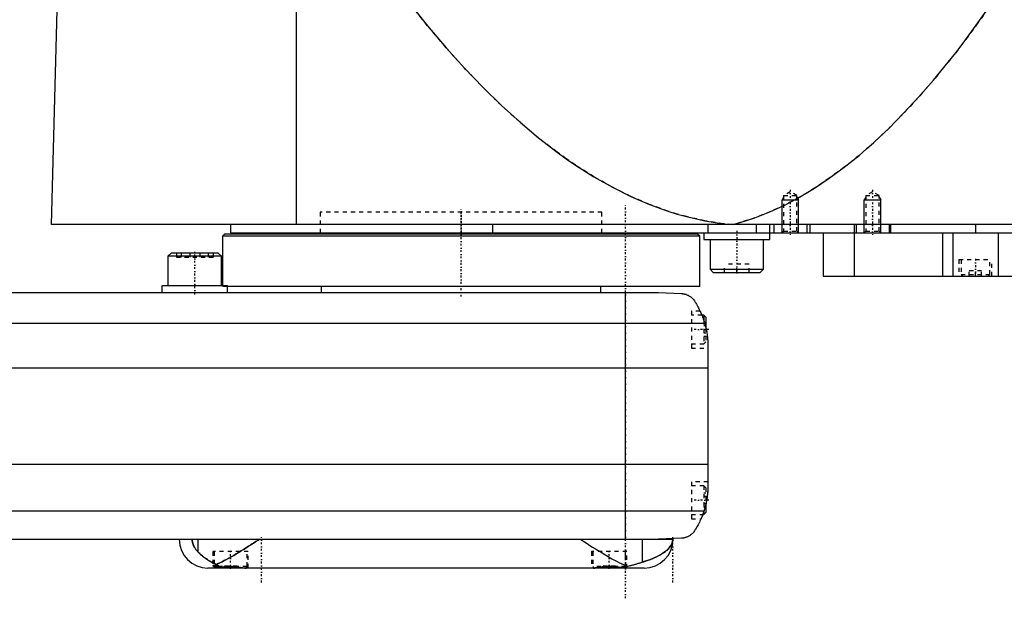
# Model space of a CAD drawing. Extents: x -174 to 602, y -319 to 827.
# Tile 3 of 6: x 193 to 432, y -14 to 126. Entities that reach past the tile are written whole.
import ezdxf

# ---------------------------------------------------------------- set-up
doc = ezdxf.new("R2010")
doc.units = 0
doc.linetypes.add('CENTER', pattern=[1.5, 0.45, -0.5, 0.05, -0.5])
doc.linetypes.add('DASHED', pattern=[2, 1, -1])
for name, color, linetype in [('AM_0', 7, 'CONTINUOUS'), ('AM_10', 7, 'CONTINUOUS'), ('AM_3', 7, 'DASHED'), ('AM_7', 7, 'CENTER')]:
    doc.layers.add(name, color=color, linetype=linetype)

msp = doc.modelspace()

# ---------------------------------------------------------------- linework, layer by layer
at = {"layer": 'AM_0', "color": 7, "linetype": 'CONTINUOUS'}
for p, q in [((260, 76.5), (260, 135.49)), ((200.5, 76.5), (202, 133.35)), ((602, 76.5), (200.5, 76.5)), ((242.5, 74.2), (242, 73.7)), ((357.5, 74.2), (242.5, 74.2)), ((244, 76.5), (244, 74.5)), ((244, 74.5), (598, 74.5)), ((265.75, 74.5), (265.75, 74.2)), ((307.66, 76.5), (307.66, 74.5)), ((334.25, 74.2), (334.25, 74.5)), ((358, 73.7), (357.5, 74.2)), ((359, 74.5), (359, 72.9)), ((360.01, 76.5), (360.01, 74.5)), ((371.73, 76.5), (371.73, 74.5)), ((375, 72.9), (375, 76.5)), ((376, 76.5), (376, 74.5)), ((384, 76.5), (384, 74.5)), ((384.75, 76.5), (384.75, 74.5)), ((388, 74.5), (388, 64)), ((395.5, 76.5), (395.5, 74.5)), ((395.51, 74.5), (395.51, 64)), ((396, 76.5), (396, 74.5)), ((404, 76.5), (404, 74.5)), ((404.35, 76.5), (404.35, 74.5)), ((417, 74.5), (417, 64)), ((419.48, 74.5), (419.48, 64)), ((425, 76.5), (425, 74.5)), ((430.52, 74.5), (430.52, 64)), ((242, 73.7), (242, 61.6)), ((358, 73.7), (242, 73.7)), ((358, 61.5), (358, 73.7)), ((359, 72.9), (375, 72.9)), ((360.5, 72.9), (360.5, 65.7)), ((373.5, 65.7), (373.5, 72.9)), ((229.58, 69.6), (228.78, 68.8)), ((240.98, 69.6), (229.58, 69.6)), ((241.78, 68.8), (240.98, 69.6)), ((228.78, 68.8), (228.78, 61.6)), ((241.78, 68.8), (228.78, 68.8)), ((241.78, 61.6), (241.78, 68.8)), ((360.5, 65.7), (361.3, 64.9)), ((360.5, 65.7), (373.5, 65.7)), ((361.3, 64.9), (372.7, 64.9)), ((372.7, 64.9), (373.5, 65.7)), ((388, 64), (584.3, 64)), ((-58, 60), (348, 60)), ((227.28, 61.6), (227.28, 60)), ((243.28, 61.6), (227.28, 61.6)), ((243.28, 60), (243.28, 61.6)), ((358, 61.5), (243.28, 61.5)), ((266, 61.5), (266, 60)), ((334, 60), (334, 61.5)), ((340, 0), (340, 60)), ((348, 60), (353.58, 59.75)), ((359, 54.5), (358.53, 54.5)), ((359.5, 54), (359, 54.5)), ((359, 54.5), (359, 53.21)), ((359.5, 54), (359.5, 51.41)), ((359.24, 52.43), (-69.24, 52.43)), ((360, 46.97), (360, 13.03)), ((360, 41.62), (-70, 41.62)), ((360, 18.16), (-70, 18.16)), ((359.5, 8.59), (359.5, 6.5)), ((359.01, 6.81), (-69.01, 6.81)), ((358.72, 6), (359, 6)), ((359, 6.79), (359, 6)), ((359, 6), (359.5, 6.5)), ((-58, 0), (351.5, 0)), ((236.02, 0), (236.02, -3.01)), ((343.98, 0), (343.98, -5.57)), ((353.58, 0.25), (348, 0)), ((247.6, -7), (238.5, -7)), ((240, -6.38), (240, -6.6)), ((240, -6.6), (240.4, -7)), ((241.02, -6.6), (240, -6.6)), ((247.6, -7), (247.61, -6.99)), ((344.5, -7), (247.6, -7)), ((332.39, -6.99), (332.4, -7)), ((339.6, -7), (339.66, -6.94))]:
    msp.add_line(p, q, dxfattribs=at)
for points in [[(285.14, 133.35, 0), (287.39, 130.43, 0), (291.88, 124.83, 0), (296.37, 119.53, 0), (298.61, 116.99, 0), (300.86, 114.53, 0), (305.35, 109.84, 0), (309.84, 105.46, 0), (314.33, 101.38, 0), (318.83, 97.61, 0), (323.32, 94.15, 0), (325.56, 92.53, 0), (327.81, 90.99, 0), (332.3, 88.14, 0), (336.8, 85.59, 0), (341.29, 83.35, 0), (345.78, 81.42, 0), (350.27, 79.79, 0), (352.52, 79.09, 0), (354.77, 78.47, 0), (359.26, 77.45, 0), (363.75, 76.74, 0), (366, 76.5, 0)], [(366, 76.5, 0), (367.81, 77, 0), (371.42, 78.17, 0), (375.04, 79.6, 0), (376.84, 80.41, 0), (378.65, 81.27, 0), (382.26, 83.19, 0), (385.88, 85.36, 0), (389.49, 87.78, 0), (393.11, 90.44, 0), (396.72, 93.35, 0), (398.53, 94.9, 0), (400.33, 96.51, 0), (403.95, 99.92, 0), (407.56, 103.57, 0), (411.17, 107.47, 0), (414.79, 111.62, 0), (418.4, 116.02, 0), (420.21, 118.31, 0), (422.01, 120.66, 0), (425.62, 125.55, 0), (429.24, 130.69, 0), (431.04, 133.35, 0)], [(353.58, 59.75, 0), (353.6, 59.75, 0), (353.63, 59.74, 0), (353.67, 59.74, 0), (353.68, 59.74, 0), (353.7, 59.74, 0), (353.73, 59.74, 0), (353.76, 59.73, 0), (353.8, 59.73, 0), (353.83, 59.73, 0), (353.86, 59.72, 0), (353.88, 59.72, 0), (353.9, 59.72, 0), (353.93, 59.71, 0), (353.96, 59.71, 0), (353.99, 59.71, 0), (354.02, 59.7, 0), (354.06, 59.7, 0), (354.07, 59.69, 0), (354.09, 59.69, 0), (354.12, 59.68, 0), (354.15, 59.68, 0), (354.16, 59.68, 0), (354.18, 59.67, 0), (354.21, 59.67, 0), (354.24, 59.66, 0), (354.25, 59.66, 0), (354.27, 59.65, 0), (354.3, 59.65, 0), (354.32, 59.64, 0), (354.35, 59.63, 0), (354.38, 59.63, 0), (354.41, 59.62, 0), (354.42, 59.62, 0), (354.44, 59.61, 0), (354.47, 59.6, 0), (354.49, 59.6, 0), (354.59, 59.57, 0), (354.74, 59.52, 0), (354.9, 59.46, 0), (355.05, 59.39, 0), (355.13, 59.36, 0), (355.21, 59.32, 0), (355.37, 59.23, 0), (355.53, 59.14, 0), (355.69, 59.03, 0), (355.84, 58.92, 0), (356, 58.79, 0), (356.07, 58.73, 0), (356.14, 58.66, 0), (356.28, 58.53, 0), (356.41, 58.38, 0), (356.48, 58.31, 0)], [(356.48, 58.31, 0), (356.55, 58.19, 0), (356.72, 57.95, 0), (356.88, 57.69, 0), (356.97, 57.56, 0), (357.05, 57.42, 0), (357.22, 57.14, 0), (357.39, 56.85, 0), (357.56, 56.55, 0), (357.72, 56.24, 0), (357.89, 55.91, 0), (357.97, 55.75, 0), (358.05, 55.58, 0), (358.21, 55.24, 0), (358.37, 54.88, 0), (358.52, 54.53, 0), (358.66, 54.16, 0), (358.8, 53.78, 0), (358.87, 53.6, 0), (358.94, 53.4, 0), (359.06, 53.02, 0), (359.18, 52.62, 0), (359.24, 52.43, 0)], [(358.09, 55.5, 0), (358.09, 55.5, 0), (358.09, 55.49, 0), (358.1, 55.48, 0), (358.1, 55.47, 0), (358.11, 55.46, 0), (358.12, 55.44, 0), (358.13, 55.4, 0), (358.15, 55.37, 0), (358.17, 55.32, 0), (358.2, 55.27, 0), (358.21, 55.24, 0), (358.22, 55.21, 0), (358.25, 55.15, 0), (358.28, 55.08, 0), (358.31, 55, 0), (358.35, 54.92, 0), (358.39, 54.84, 0), (358.41, 54.79, 0), (358.43, 54.75, 0), (358.47, 54.65, 0), (358.51, 54.55, 0), (358.53, 54.5, 0)], [(359.24, 52.43, 0), (359.28, 52.27, 0), (359.37, 51.97, 0), (359.44, 51.66, 0), (359.48, 51.51, 0), (359.51, 51.35, 0), (359.58, 51.05, 0), (359.64, 50.74, 0), (359.7, 50.44, 0), (359.75, 50.13, 0), (359.79, 49.83, 0), (359.82, 49.68, 0), (359.84, 49.52, 0), (359.87, 49.22, 0), (359.9, 48.92, 0), (359.93, 48.63, 0), (359.95, 48.33, 0), (359.97, 48.03, 0), (359.98, 47.88, 0), (359.99, 47.73, 0), (359.99, 47.42, 0), (360, 47.12, 0), (360, 46.97, 0)], [(359.5, 51.41, 0), (359.53, 51.27, 0), (359.59, 50.98, 0), (359.65, 50.69, 0), (359.68, 50.54, 0), (359.7, 50.4, 0), (359.75, 50.1, 0), (359.8, 49.81, 0), (359.84, 49.51, 0), (359.87, 49.23, 0), (359.9, 48.95, 0), (359.91, 48.81, 0), (359.93, 48.68, 0), (359.95, 48.43, 0), (359.96, 48.18, 0), (359.98, 47.96, 0), (359.98, 47.75, 0), (359.99, 47.55, 0), (359.99, 47.46, 0), (360, 47.37, 0), (360, 47.19, 0), (360, 47.04, 0), (360, 46.97, 0)], [(359.5, 51.41, 0), (359.53, 51.27, 0), (359.59, 50.98, 0), (359.65, 50.69, 0), (359.68, 50.54, 0), (359.7, 50.4, 0), (359.75, 50.1, 0), (359.8, 49.81, 0), (359.84, 49.51, 0), (359.87, 49.23, 0), (359.9, 48.95, 0), (359.91, 48.81, 0), (359.93, 48.68, 0), (359.95, 48.43, 0), (359.96, 48.18, 0), (359.98, 47.96, 0), (359.98, 47.75, 0), (359.99, 47.55, 0), (359.99, 47.46, 0), (360, 47.37, 0), (360, 47.19, 0), (360, 47.04, 0), (360, 46.97, 0)], [(360, 13.03, 0), (360, 12.86, 0), (359.99, 12.52, 0), (359.98, 12.18, 0), (359.97, 12.01, 0), (359.96, 11.84, 0), (359.94, 11.5, 0), (359.91, 11.15, 0), (359.88, 10.81, 0), (359.83, 10.46, 0), (359.79, 10.12, 0), (359.76, 9.94, 0), (359.73, 9.77, 0), (359.67, 9.42, 0), (359.6, 9.07, 0), (359.53, 8.72, 0), (359.45, 8.37, 0), (359.36, 8.03, 0), (359.32, 7.85, 0), (359.27, 7.68, 0), (359.17, 7.33, 0), (359.06, 6.99, 0), (359.01, 6.81, 0)], [(360, 13.03, 0), (360, 12.94, 0), (360, 12.76, 0), (359.99, 12.57, 0), (359.99, 12.47, 0), (359.99, 12.36, 0), (359.98, 12.14, 0), (359.97, 11.91, 0), (359.95, 11.67, 0), (359.93, 11.42, 0), (359.91, 11.15, 0), (359.9, 11.02, 0), (359.88, 10.89, 0), (359.85, 10.62, 0), (359.82, 10.34, 0), (359.78, 10.07, 0), (359.74, 9.8, 0), (359.69, 9.53, 0), (359.67, 9.4, 0), (359.64, 9.26, 0), (359.59, 8.99, 0), (359.53, 8.72, 0), (359.5, 8.59, 0)], [(360, 13.03, 0), (360, 12.94, 0), (360, 12.76, 0), (359.99, 12.57, 0), (359.99, 12.47, 0), (359.99, 12.36, 0), (359.98, 12.14, 0), (359.97, 11.91, 0), (359.95, 11.67, 0), (359.93, 11.42, 0), (359.91, 11.15, 0), (359.9, 11.02, 0), (359.88, 10.89, 0), (359.85, 10.62, 0), (359.82, 10.34, 0), (359.78, 10.07, 0), (359.74, 9.8, 0), (359.69, 9.53, 0), (359.67, 9.4, 0), (359.64, 9.26, 0), (359.59, 8.99, 0), (359.53, 8.72, 0), (359.5, 8.59, 0)], [(359.01, 6.81, 0), (358.95, 6.65, 0), (358.84, 6.32, 0), (358.72, 5.99, 0), (358.66, 5.83, 0), (358.59, 5.66, 0), (358.46, 5.34, 0), (358.33, 5.03, 0), (358.19, 4.72, 0), (358.05, 4.42, 0), (357.91, 4.12, 0), (357.83, 3.97, 0), (357.76, 3.83, 0), (357.61, 3.55, 0), (357.46, 3.27, 0), (357.3, 3, 0), (357.15, 2.74, 0), (357, 2.49, 0), (356.92, 2.37, 0), (356.85, 2.25, 0), (356.7, 2.02, 0), (356.55, 1.8, 0), (356.48, 1.69, 0)], [(358.72, 6, 0), (358.7, 5.95, 0), (358.66, 5.85, 0), (358.63, 5.75, 0), (358.61, 5.71, 0), (358.59, 5.66, 0), (358.56, 5.58, 0), (358.53, 5.49, 0), (358.49, 5.42, 0), (358.47, 5.35, 0), (358.44, 5.29, 0), (358.43, 5.26, 0), (358.42, 5.23, 0), (358.39, 5.18, 0), (358.37, 5.13, 0), (358.36, 5.09, 0), (358.34, 5.06, 0), (358.33, 5.04, 0), (358.33, 5.03, 0), (358.32, 5.02, 0), (358.32, 5.01, 0), (358.32, 5, 0), (358.32, 5, 0)], [(358.72, 6, 0), (358.7, 5.95, 0), (358.66, 5.85, 0), (358.63, 5.75, 0), (358.61, 5.71, 0), (358.59, 5.66, 0), (358.56, 5.58, 0), (358.53, 5.49, 0), (358.49, 5.42, 0), (358.47, 5.35, 0), (358.44, 5.29, 0), (358.43, 5.26, 0), (358.42, 5.23, 0), (358.39, 5.18, 0), (358.37, 5.13, 0), (358.36, 5.09, 0), (358.34, 5.06, 0), (358.33, 5.04, 0), (358.33, 5.03, 0), (358.32, 5.02, 0), (358.32, 5.01, 0), (358.32, 5, 0), (358.32, 5, 0)], [(234.66, 0, 0), (234.66, -0.02, 0), (234.66, -0.06, 0), (234.66, -0.1, 0), (234.66, -0.12, 0), (234.66, -0.14, 0), (234.66, -0.18, 0), (234.67, -0.22, 0), (234.67, -0.26, 0), (234.67, -0.3, 0), (234.68, -0.34, 0), (234.68, -0.36, 0), (234.68, -0.38, 0), (234.68, -0.42, 0), (234.69, -0.46, 0), (234.69, -0.5, 0), (234.7, -0.53, 0), (234.71, -0.57, 0), (234.71, -0.59, 0), (234.71, -0.61, 0), (234.72, -0.65, 0), (234.73, -0.69, 0), (234.73, -0.7, 0), (234.73, -0.72, 0), (234.74, -0.76, 0), (234.75, -0.8, 0), (234.75, -0.81, 0), (234.76, -0.83, 0), (234.77, -0.87, 0), (234.78, -0.9, 0), (234.79, -0.94, 0), (234.79, -0.97, 0), (234.8, -1.01, 0), (234.81, -1.02, 0), (234.81, -1.04, 0), (234.83, -1.07, 0), (234.84, -1.11, 0), (234.85, -1.14, 0), (234.86, -1.17, 0), (234.87, -1.2, 0), (234.87, -1.22, 0), (234.88, -1.24, 0), (234.89, -1.27, 0), (234.9, -1.3, 0), (234.95, -1.4, 0), (235.02, -1.58, 0), (235.11, -1.75, 0), (235.15, -1.83, 0), (235.19, -1.91, 0), (235.28, -2.06, 0), (235.37, -2.2, 0), (235.47, -2.34, 0), (235.56, -2.47, 0), (235.66, -2.6, 0), (235.71, -2.66, 0), (235.77, -2.72, 0), (235.87, -2.84, 0), (235.97, -2.95, 0), (236.02, -3.01, 0)], [(240.59, -6.1, 0), (240.84, -5.98, 0), (241.37, -5.74, 0), (241.91, -5.47, 0), (242.18, -5.33, 0), (242.46, -5.19, 0), (243.02, -4.89, 0), (243.59, -4.57, 0), (244.17, -4.24, 0), (244.76, -3.9, 0), (245.35, -3.55, 0), (245.65, -3.37, 0), (245.95, -3.19, 0), (246.55, -2.82, 0), (247.15, -2.45, 0), (247.75, -2.07, 0), (248.35, -1.69, 0), (248.95, -1.31, 0), (249.25, -1.12, 0), (249.55, -0.93, 0), (250.13, -0.56, 0), (250.71, -0.18, 0), (251, 0, 0)], [(329, 0, 0), (329.32, -0.21, 0), (329.97, -0.62, 0), (330.64, -1.05, 0), (330.97, -1.26, 0), (331.31, -1.47, 0), (331.98, -1.9, 0), (332.66, -2.33, 0), (333.33, -2.75, 0), (334.01, -3.16, 0), (334.68, -3.57, 0), (335.01, -3.77, 0), (335.35, -3.96, 0), (336, -4.34, 0), (336.65, -4.71, 0), (337.29, -5.06, 0), (337.91, -5.38, 0), (338.52, -5.69, 0), (338.82, -5.83, 0), (339.11, -5.96, 0), (339.69, -6.22, 0), (340.25, -6.44, 0), (340.54, -6.54, 0)], [(343.98, -5.57, 0), (344.41, -5.45, 0), (345.25, -5.18, 0), (346.04, -4.89, 0), (346.41, -4.75, 0), (346.78, -4.6, 0), (347.46, -4.29, 0), (348.09, -3.97, 0), (348.67, -3.63, 0), (349.2, -3.29, 0), (349.67, -2.94, 0), (349.89, -2.76, 0), (350.09, -2.58, 0), (350.46, -2.21, 0), (350.77, -1.84, 0), (351.03, -1.45, 0), (351.21, -1.1, 0), (351.32, -0.78, 0), (351.36, -0.64, 0), (351.37, -0.62, 0), (351.38, -0.57, 0), (351.39, -0.53, 0), (351.39, -0.51, 0), (351.39, -0.49, 0), (351.4, -0.45, 0), (351.41, -0.42, 0), (351.41, -0.38, 0), (351.42, -0.34, 0), (351.42, -0.31, 0), (351.42, -0.29, 0), (351.43, -0.28, 0), (351.43, -0.25, 0), (351.43, -0.21, 0), (351.43, -0.2, 0), (351.43, -0.19, 0), (351.43, -0.19, 0), (351.44, -0.18, 0), (351.44, -0.18, 0), (351.44, -0.18, 0), (351.44, -0.17, 0), (351.44, -0.16, 0), (351.44, -0.16, 0), (351.44, -0.15, 0), (351.44, -0.15, 0), (351.44, -0.15, 0), (351.44, -0.14, 0), (351.44, -0.14, 0), (351.44, -0.13, 0), (351.44, -0.13, 0), (351.44, -0.12, 0), (351.44, -0.12, 0), (351.44, -0.12, 0), (351.44, -0.11, 0), (351.44, -0.11, 0), (351.44, -0.11, 0), (351.44, -0.1, 0), (351.44, -0.1, 0), (351.44, -0.09, 0), (351.44, -0.09, 0), (351.44, -0.09, 0), (351.44, -0.08, 0), (351.44, -0.08, 0), (351.44, -0.07, 0), (351.44, -0.06, 0), (351.44, -0.06, 0), (351.44, -0.06, 0), (351.44, -0.05, 0), (351.44, -0.05, 0), (351.44, -0.04, 0), (351.44, -0.03, 0), (351.44, -0.03, 0), (351.44, -0.02, 0), (351.44, -0.02, 0), (351.44, -0.02, 0), (351.44, -0.01, 0), (351.44, 0, 0), (351.44, 0, 0)], [(356.48, 1.69, 0), (356.4, 1.61, 0), (356.26, 1.45, 0), (356.11, 1.31, 0), (356.03, 1.24, 0), (355.95, 1.17, 0), (355.8, 1.05, 0), (355.64, 0.94, 0), (355.49, 0.84, 0), (355.33, 0.75, 0), (355.18, 0.67, 0), (355.1, 0.63, 0), (355.02, 0.59, 0), (354.87, 0.53, 0), (354.72, 0.48, 0), (354.57, 0.42, 0), (354.47, 0.4, 0), (354.44, 0.39, 0), (354.42, 0.38, 0), (354.4, 0.38, 0), (354.39, 0.37, 0), (354.36, 0.37, 0), (354.33, 0.36, 0), (354.3, 0.35, 0), (354.28, 0.35, 0), (354.25, 0.34, 0), (354.23, 0.34, 0), (354.22, 0.33, 0), (354.19, 0.33, 0), (354.16, 0.32, 0), (354.14, 0.32, 0), (354.13, 0.32, 0), (354.1, 0.31, 0), (354.07, 0.31, 0), (354.05, 0.3, 0), (354.04, 0.3, 0), (354.01, 0.3, 0), (353.98, 0.29, 0), (353.95, 0.29, 0), (353.92, 0.28, 0), (353.88, 0.28, 0), (353.87, 0.28, 0), (353.85, 0.28, 0), (353.82, 0.27, 0), (353.79, 0.27, 0), (353.76, 0.27, 0), (353.73, 0.26, 0), (353.69, 0.26, 0), (353.68, 0.26, 0), (353.66, 0.26, 0), (353.63, 0.26, 0), (353.6, 0.25, 0), (353.58, 0.25, 0)], [(236.02, -3.01, 0), (236.12, -3.1, 0), (236.31, -3.3, 0), (236.51, -3.5, 0), (236.62, -3.59, 0), (236.72, -3.69, 0), (236.94, -3.88, 0), (237.17, -4.07, 0), (237.41, -4.26, 0), (237.65, -4.45, 0), (237.91, -4.63, 0), (238.04, -4.72, 0), (238.17, -4.81, 0), (238.43, -4.99, 0), (238.71, -5.16, 0), (238.98, -5.32, 0), (239.26, -5.48, 0), (239.55, -5.63, 0), (239.7, -5.7, 0), (239.84, -5.77, 0), (240.14, -5.91, 0), (240.44, -6.04, 0), (240.59, -6.1, 0)], [(239.7, -6.44, 0), (239.7, -6.42, 0), (239.72, -6.4, 0), (239.75, -6.38, 0), (239.77, -6.38, 0), (239.79, -6.37, 0), (239.85, -6.37, 0), (239.92, -6.37, 0), (240.01, -6.38, 0), (240.11, -6.39, 0), (240.22, -6.41, 0), (240.28, -6.43, 0), (240.34, -6.44, 0), (240.48, -6.47, 0), (240.63, -6.51, 0), (240.79, -6.54, 0), (240.96, -6.59, 0), (241.14, -6.63, 0), (241.24, -6.65, 0), (241.33, -6.67, 0), (241.53, -6.72, 0), (241.74, -6.76, 0), (241.85, -6.78, 0)], [(240.16, -6.76, 0), (240.13, -6.75, 0), (240.08, -6.73, 0), (240.04, -6.71, 0), (240.02, -6.7, 0), (240, -6.69, 0), (239.96, -6.67, 0), (239.92, -6.65, 0), (239.89, -6.63, 0), (239.86, -6.61, 0), (239.83, -6.59, 0), (239.82, -6.58, 0), (239.8, -6.57, 0), (239.78, -6.55, 0), (239.76, -6.53, 0), (239.74, -6.52, 0), (239.73, -6.5, 0), (239.72, -6.48, 0), (239.71, -6.48, 0), (239.71, -6.47, 0), (239.7, -6.45, 0), (239.7, -6.44, 0), (239.7, -6.44, 0)], [(240.59, -6.1, 0), (240.62, -6.12, 0), (240.69, -6.17, 0), (240.75, -6.22, 0), (240.79, -6.25, 0), (240.82, -6.27, 0), (240.89, -6.31, 0), (240.96, -6.36, 0), (241.03, -6.4, 0), (241.1, -6.44, 0), (241.17, -6.48, 0), (241.2, -6.5, 0), (241.24, -6.52, 0), (241.31, -6.56, 0), (241.38, -6.59, 0), (241.45, -6.63, 0), (241.52, -6.66, 0), (241.59, -6.69, 0), (241.63, -6.7, 0), (241.67, -6.72, 0), (241.74, -6.75, 0), (241.81, -6.77, 0), (241.85, -6.78, 0)], [(241.85, -6.78, 0), (241.87, -6.78, 0), (241.93, -6.77, 0), (241.99, -6.76, 0), (242.02, -6.76, 0), (242.05, -6.76, 0), (242.1, -6.75, 0), (242.16, -6.74, 0), (242.22, -6.73, 0), (242.28, -6.73, 0), (242.34, -6.72, 0), (242.37, -6.71, 0), (242.4, -6.71, 0), (242.46, -6.7, 0), (242.52, -6.7, 0), (242.58, -6.69, 0), (242.65, -6.68, 0), (242.71, -6.68, 0), (242.74, -6.67, 0), (242.77, -6.67, 0), (242.83, -6.67, 0), (242.9, -6.66, 0), (242.93, -6.66, 0), (242.96, -6.65, 0), (243.02, -6.65, 0), (243.08, -6.64, 0), (243.12, -6.64, 0), (243.15, -6.64, 0), (243.21, -6.64, 0), (243.27, -6.63, 0), (243.34, -6.63, 0), (243.4, -6.63, 0), (243.47, -6.62, 0), (243.5, -6.62, 0), (243.53, -6.62, 0), (243.59, -6.62, 0), (243.65, -6.62, 0), (243.72, -6.61, 0), (243.78, -6.61, 0), (243.84, -6.61, 0), (243.87, -6.61, 0), (243.91, -6.61, 0), (243.97, -6.61, 0), (244.03, -6.61, 0), (244.09, -6.61, 0), (244.15, -6.61, 0), (244.22, -6.61, 0), (244.25, -6.61, 0), (244.28, -6.61, 0), (244.34, -6.62, 0), (244.41, -6.62, 0), (244.47, -6.62, 0), (244.53, -6.62, 0), (244.6, -6.63, 0), (244.63, -6.63, 0), (244.66, -6.63, 0), (244.72, -6.63, 0), (244.79, -6.64, 0), (244.85, -6.64, 0), (244.91, -6.64, 0), (244.98, -6.65, 0), (245.01, -6.65, 0), (245.04, -6.65, 0), (245.1, -6.66, 0), (245.16, -6.67, 0), (245.2, -6.67, 0), (245.23, -6.67, 0), (245.29, -6.68, 0), (245.35, -6.68, 0), (245.38, -6.69, 0), (245.41, -6.69, 0), (245.47, -6.7, 0), (245.54, -6.7, 0), (245.6, -6.71, 0), (245.66, -6.72, 0), (245.72, -6.73, 0), (245.75, -6.73, 0), (245.78, -6.73, 0), (245.84, -6.74, 0), (245.89, -6.75, 0), (245.95, -6.76, 0), (246.01, -6.76, 0), (246.07, -6.77, 0), (246.1, -6.78, 0), (246.12, -6.78, 0), (246.18, -6.79, 0), (246.24, -6.8, 0), (246.29, -6.81, 0), (246.34, -6.81, 0), (246.4, -6.82, 0), (246.42, -6.83, 0), (246.45, -6.83, 0), (246.5, -6.84, 0), (246.56, -6.85, 0), (246.61, -6.85, 0), (246.66, -6.86, 0), (246.71, -6.87, 0), (246.73, -6.87, 0), (246.76, -6.88, 0), (246.8, -6.89, 0), (246.85, -6.89, 0), (246.9, -6.9, 0), (246.94, -6.91, 0), (246.99, -6.91, 0), (247.01, -6.92, 0), (247.03, -6.92, 0), (247.08, -6.93, 0), (247.12, -6.93, 0), (247.14, -6.94, 0), (247.16, -6.94, 0), (247.2, -6.95, 0), (247.25, -6.95, 0), (247.27, -6.95, 0), (247.29, -6.96, 0), (247.33, -6.96, 0), (247.37, -6.97, 0), (247.41, -6.97, 0), (247.44, -6.98, 0), (247.48, -6.98, 0), (247.5, -6.98, 0), (247.52, -6.98, 0), (247.56, -6.99, 0), (247.59, -6.99, 0), (247.63, -6.99, 0), (247.66, -7, 0), (247.7, -7, 0), (247.71, -7, 0), (247.73, -7, 0), (247.76, -7, 0), (247.79, -7, 0), (247.81, -7, 0)], [(332.19, -7, 0), (332.21, -7, 0), (332.25, -7, 0), (332.29, -7, 0), (332.31, -7, 0), (332.33, -7, 0), (332.37, -6.99, 0), (332.42, -6.99, 0), (332.46, -6.99, 0), (332.51, -6.98, 0), (332.55, -6.98, 0), (332.58, -6.97, 0), (332.6, -6.97, 0), (332.65, -6.97, 0), (332.7, -6.96, 0), (332.75, -6.95, 0), (332.8, -6.95, 0), (332.85, -6.94, 0), (332.88, -6.93, 0), (332.9, -6.93, 0), (332.96, -6.92, 0), (333.01, -6.91, 0), (333.04, -6.91, 0), (333.06, -6.91, 0), (333.12, -6.9, 0), (333.18, -6.89, 0), (333.21, -6.88, 0), (333.24, -6.88, 0), (333.3, -6.87, 0), (333.36, -6.86, 0), (333.42, -6.85, 0), (333.48, -6.84, 0), (333.55, -6.83, 0), (333.58, -6.83, 0), (333.61, -6.82, 0), (333.68, -6.81, 0), (333.75, -6.8, 0), (333.82, -6.79, 0), (333.88, -6.78, 0), (333.95, -6.77, 0), (333.99, -6.76, 0), (334.02, -6.76, 0), (334.1, -6.75, 0), (334.17, -6.74, 0), (334.24, -6.73, 0), (334.31, -6.72, 0), (334.39, -6.71, 0), (334.42, -6.71, 0), (334.46, -6.7, 0), (334.54, -6.7, 0), (334.61, -6.69, 0), (334.69, -6.68, 0), (334.76, -6.67, 0), (334.84, -6.66, 0), (334.88, -6.66, 0), (334.92, -6.66, 0), (334.99, -6.65, 0), (335.07, -6.65, 0), (335.15, -6.64, 0), (335.23, -6.64, 0), (335.3, -6.63, 0), (335.34, -6.63, 0), (335.38, -6.63, 0), (335.46, -6.62, 0), (335.54, -6.62, 0), (335.58, -6.62, 0), (335.62, -6.62, 0), (335.69, -6.62, 0), (335.77, -6.61, 0), (335.81, -6.61, 0), (335.85, -6.61, 0), (335.92, -6.61, 0), (336, -6.61, 0), (336.08, -6.61, 0), (336.15, -6.61, 0), (336.23, -6.61, 0), (336.27, -6.61, 0), (336.31, -6.62, 0), (336.38, -6.62, 0), (336.46, -6.62, 0), (336.54, -6.62, 0), (336.62, -6.63, 0), (336.69, -6.63, 0), (336.73, -6.63, 0), (336.77, -6.64, 0), (336.85, -6.64, 0), (336.93, -6.65, 0), (337, -6.65, 0), (337.08, -6.66, 0), (337.16, -6.66, 0), (337.2, -6.67, 0), (337.24, -6.67, 0), (337.31, -6.68, 0), (337.39, -6.69, 0), (337.46, -6.7, 0), (337.54, -6.7, 0), (337.61, -6.71, 0), (337.65, -6.72, 0), (337.69, -6.72, 0), (337.76, -6.73, 0), (337.83, -6.74, 0), (337.9, -6.75, 0), (337.97, -6.76, 0), (338.05, -6.77, 0), (338.08, -6.77, 0), (338.12, -6.78, 0), (338.18, -6.79, 0), (338.25, -6.8, 0), (338.29, -6.8, 0), (338.32, -6.81, 0), (338.39, -6.82, 0), (338.45, -6.83, 0), (338.48, -6.84, 0), (338.51, -6.84, 0), (338.58, -6.85, 0), (338.64, -6.86, 0), (338.7, -6.87, 0), (338.76, -6.88, 0), (338.82, -6.89, 0), (338.85, -6.89, 0), (338.88, -6.9, 0), (338.93, -6.91, 0), (338.99, -6.91, 0), (339.04, -6.92, 0), (339.1, -6.93, 0), (339.15, -6.94, 0), (339.17, -6.94, 0), (339.2, -6.95, 0), (339.25, -6.95, 0), (339.3, -6.96, 0), (339.33, -6.96, 0)], [(339.33, -6.96, 0), (339.36, -6.96, 0), (339.43, -6.95, 0), (339.5, -6.93, 0), (339.53, -6.92, 0), (339.57, -6.92, 0), (339.64, -6.9, 0), (339.7, -6.88, 0), (339.77, -6.87, 0), (339.84, -6.84, 0), (339.91, -6.82, 0), (339.94, -6.81, 0), (339.97, -6.8, 0), (340.04, -6.78, 0), (340.11, -6.75, 0), (340.18, -6.72, 0), (340.24, -6.69, 0), (340.31, -6.66, 0), (340.34, -6.65, 0), (340.38, -6.63, 0), (340.44, -6.6, 0), (340.51, -6.56, 0), (340.54, -6.54, 0)], [(339.33, -6.96, 0), (339.38, -6.96, 0), (339.48, -6.95, 0), (339.57, -6.95, 0), (339.62, -6.95, 0), (339.66, -6.94, 0), (339.74, -6.94, 0), (339.82, -6.94, 0), (339.89, -6.94, 0), (339.96, -6.93, 0), (340.02, -6.93, 0), (340.05, -6.93, 0), (340.08, -6.93, 0), (340.13, -6.93, 0), (340.17, -6.94, 0), (340.21, -6.94, 0), (340.24, -6.94, 0), (340.26, -6.94, 0), (340.27, -6.95, 0), (340.28, -6.95, 0), (340.29, -6.95, 0), (340.3, -6.96, 0), (340.3, -6.96, 0)], [(340.3, -6.96, 0), (340.3, -6.96, 0), (340.3, -6.97, 0), (340.29, -6.97, 0), (340.29, -6.97, 0), (340.29, -6.97, 0), (340.28, -6.97, 0), (340.27, -6.98, 0), (340.26, -6.98, 0), (340.25, -6.98, 0), (340.24, -6.99, 0), (340.23, -6.99, 0), (340.22, -6.99, 0), (340.21, -6.99, 0), (340.19, -6.99, 0), (340.17, -6.99, 0), (340.15, -7, 0), (340.12, -7, 0), (340.11, -7, 0), (340.1, -7, 0), (340.07, -7, 0), (340.04, -7, 0), (340.03, -7, 0)], [(340.54, -6.54, 0), (340.65, -6.52, 0), (340.88, -6.46, 0), (341.1, -6.41, 0), (341.21, -6.38, 0), (341.32, -6.35, 0), (341.53, -6.3, 0), (341.74, -6.24, 0), (341.95, -6.18, 0), (342.15, -6.12, 0), (342.34, -6.07, 0), (342.44, -6.04, 0), (342.53, -6.01, 0), (342.72, -5.95, 0), (342.9, -5.9, 0), (343.08, -5.84, 0), (343.26, -5.79, 0), (343.42, -5.74, 0), (343.51, -5.71, 0), (343.59, -5.69, 0), (343.75, -5.64, 0), (343.9, -5.6, 0), (343.98, -5.57, 0)]]:
    msp.add_polyline3d(points, dxfattribs=at)
for centre, start, end in [((238.5, 0), 180, 270), ((344.5, 0), 270, 0)]:
    msp.add_arc(centre, 7, start, end, dxfattribs=at)
at = {"layer": 'AM_10', "color": 7, "linetype": 'CONTINUOUS'}
for p, q in [((378.38, 83.16), (378, 82.5)), ((378, 74.5), (378, 82.5)), ((378, 82.5), (382, 82.5)), ((381.62, 83.16), (382, 82.5)), ((382, 74.5), (382, 82.5)), ((398.38, 83.16), (398, 82.5)), ((398, 74.5), (398, 82.5)), ((398, 82.5), (402, 82.5)), ((401.62, 83.16), (402, 82.5)), ((402, 74.5), (402, 82.5))]:
    msp.add_line(p, q, dxfattribs=at)
at = {"layer": 'AM_3', "color": 6, "linetype": 'DASHED'}
for p, q in [((380, 84.5), (378.38, 83.56)), ((381.62, 83.56), (380, 84.5)), ((400, 84.5), (398.38, 83.56)), ((401.62, 83.56), (400, 84.5)), ((378.38, 83.56), (378.38, 74.88)), ((378.38, 83.56), (381.62, 83.56)), ((381.62, 74.88), (381.62, 83.56)), ((398.38, 83.56), (398.38, 74.88)), ((398.38, 83.56), (401.62, 83.56)), ((401.62, 74.88), (401.62, 83.56)), ((265.75, 79.5), (265.75, 74.5)), ((334.25, 79.5), (265.75, 79.5)), ((334.25, 74.5), (334.25, 79.5)), ((378.38, 74.88), (378, 74.5)), ((378.38, 74.88), (381.62, 74.88)), ((382, 74.5), (381.62, 74.88)), ((398.38, 74.88), (398, 74.5)), ((398.38, 74.88), (401.62, 74.88)), ((402, 74.5), (401.62, 74.88)), ((229.78, 69.6), (229.58, 69.6)), ((230.82, 69.6), (230.82, 68.6)), ((232.02, 69.6), (232.02, 68.6)), ((234.09, 69.6), (234.09, 68.6)), ((236.48, 69.6), (236.48, 68.6)), ((238.55, 69.6), (238.55, 68.6)), ((239.74, 69.6), (239.74, 68.6)), ((240.98, 69.6), (240.79, 69.6)), ((230.82, 68.6), (239.74, 68.6)), ((241.78, 68.8), (241.56, 68.8)), ((421, 68), (421, 64)), ((421, 68), (429, 68)), ((421.5, 68), (421.5, 64.4)), ((428.5, 64.4), (428.5, 68)), ((429, 64), (429, 68)), ((364, 64.9), (364, 66.9)), ((370, 66.9), (364, 66.9)), ((367, 64.9), (367, 66.9)), ((370, 64.9), (370, 66.9)), ((423.5, 64), (423.5, 65.25)), ((426.5, 65.25), (423.5, 65.25)), ((425, 64), (425, 65.25)), ((426.5, 64), (426.5, 65.25)), ((421.5, 64.4), (421.9, 64)), ((421.5, 64.4), (428.5, 64.4)), ((428.1, 64), (428.5, 64.4)), ((242, 61.6), (242, 61.5)), ((243.28, 61.5), (242, 61.5)), ((358.09, 55.5), (356, 55.5)), ((356, 55.5), (356, 46.5)), ((358.53, 54.5), (356, 54.5)), ((359, 53.21), (359, 47.5)), ((359.5, 52.73), (359, 52.73)), ((359.5, 51.87), (359, 51.87)), ((359.5, 51.41), (359.5, 48)), ((359.5, 50.13), (359, 50.13)), ((359.5, 49.27), (359, 49.27)), ((359, 47.5), (359.5, 48)), ((356, 47.5), (359, 47.5)), ((356, 46.5), (360, 46.5)), ((360, 14), (356, 14)), ((356, 14), (356, 5)), ((359, 13), (356, 13)), ((359.5, 12.5), (359, 13)), ((359, 13), (359, 6.79)), ((359.5, 12.5), (359.5, 8.59)), ((359.5, 11.23), (359, 11.23)), ((359.5, 10.37), (359, 10.37)), ((359.5, 8.63), (359, 8.63)), ((359.5, 7.77), (359, 7.77)), ((356, 6), (358.72, 6)), ((356, 5), (358.32, 5)), ((239.7, -3), (239.7, -6.44)), ((248.3, -3), (239.7, -3)), ((240, -3), (240, -6.38)), ((248, -6.6), (248, -3)), ((248.3, -7), (248.3, -3)), ((331.7, -3), (331.7, -7)), ((340.3, -3), (331.7, -3)), ((332, -3), (332, -6.6)), ((340, -6.6), (340, -3)), ((340.3, -6.96), (340.3, -3)), ((248, -6.6), (241.02, -6.6)), ((242.5, -7), (242.5, -6.5)), ((245.5, -6.5), (242.5, -6.5)), ((244, -7), (244, -6.5)), ((245.5, -7), (245.5, -6.5)), ((247.61, -6.99), (248, -6.6)), ((332, -6.6), (332.39, -6.99)), ((340, -6.6), (332, -6.6)), ((334.5, -7), (334.5, -6.5)), ((337.5, -6.5), (334.5, -6.5)), ((336, -7), (336, -6.5)), ((337.5, -6.7), (337.4, -6.69)), ((337.5, -7), (337.5, -6.5)), ((339.33, -6.96), (339.16, -6.94)), ((339.66, -6.94), (340, -6.6))]:
    msp.add_line(p, q, dxfattribs=at)
for points in [[(366, 76.5, 0), (363.75, 76.74, 0), (359.26, 77.45, 0), (354.77, 78.47, 0), (352.52, 79.09, 0), (350.27, 79.79, 0), (345.78, 81.42, 0), (341.29, 83.35, 0), (336.8, 85.59, 0), (332.3, 88.14, 0), (327.81, 90.99, 0), (325.56, 92.53, 0), (323.32, 94.15, 0), (318.83, 97.61, 0), (314.33, 101.38, 0), (309.84, 105.46, 0), (305.35, 109.84, 0), (300.86, 114.53, 0), (298.61, 116.99, 0), (296.37, 119.53, 0), (291.88, 124.83, 0), (287.39, 130.43, 0), (285.14, 133.35, 0)], [(431.04, 133.35, 0), (429.24, 130.69, 0), (425.62, 125.55, 0), (422.01, 120.66, 0), (420.21, 118.31, 0), (418.4, 116.02, 0), (414.79, 111.62, 0), (411.17, 107.47, 0), (407.56, 103.57, 0), (403.95, 99.92, 0), (400.33, 96.51, 0), (398.53, 94.9, 0), (396.72, 93.35, 0), (393.11, 90.44, 0), (389.49, 87.78, 0), (385.88, 85.36, 0), (382.26, 83.19, 0), (378.65, 81.27, 0), (376.84, 80.41, 0), (375.04, 79.6, 0), (371.42, 78.17, 0), (367.81, 77, 0), (366, 76.5, 0)], [(358.53, 54.5, 0), (358.55, 54.44, 0), (358.6, 54.31, 0), (358.66, 54.17, 0), (358.68, 54.11, 0), (358.71, 54.03, 0), (358.77, 53.89, 0), (358.82, 53.73, 0), (358.88, 53.57, 0), (358.94, 53.4, 0), (358.99, 53.23, 0), (359.02, 53.14, 0), (359.05, 53.05, 0), (359.11, 52.87, 0), (359.17, 52.68, 0), (359.22, 52.49, 0), (359.28, 52.3, 0), (359.33, 52.1, 0), (359.35, 52.01, 0), (359.38, 51.91, 0), (359.43, 51.71, 0), (359.48, 51.51, 0), (359.5, 51.41, 0)], [(358.53, 54.5, 0), (358.55, 54.44, 0), (358.6, 54.31, 0), (358.66, 54.17, 0), (358.68, 54.11, 0), (358.71, 54.03, 0), (358.77, 53.89, 0), (358.82, 53.73, 0), (358.88, 53.57, 0), (358.94, 53.4, 0), (358.99, 53.23, 0), (359.02, 53.14, 0), (359.05, 53.05, 0), (359.11, 52.87, 0), (359.17, 52.68, 0), (359.22, 52.49, 0), (359.28, 52.3, 0), (359.33, 52.1, 0), (359.35, 52.01, 0), (359.38, 51.91, 0), (359.43, 51.71, 0), (359.48, 51.51, 0), (359.5, 51.41, 0)], [(359.5, 8.59, 0), (359.48, 8.5, 0), (359.44, 8.33, 0), (359.4, 8.17, 0), (359.38, 8.08, 0), (359.36, 8, 0), (359.31, 7.84, 0), (359.27, 7.67, 0), (359.22, 7.52, 0), (359.18, 7.36, 0), (359.13, 7.21, 0), (359.11, 7.13, 0), (359.09, 7.06, 0), (359.04, 6.92, 0), (359, 6.78, 0), (358.95, 6.65, 0), (358.91, 6.52, 0), (358.87, 6.39, 0), (358.85, 6.34, 0), (358.82, 6.28, 0), (358.78, 6.16, 0), (358.74, 6.05, 0), (358.72, 6, 0)], [(359.29, 7.77, 0), (359.28, 7.71, 0), (359.25, 7.59, 0), (359.21, 7.48, 0), (359.2, 7.42, 0), (359.18, 7.37, 0), (359.15, 7.26, 0), (359.11, 7.15, 0), (359.08, 7.04, 0), (359.05, 6.94, 0), (359.02, 6.84, 0), (359, 6.79, 0), (358.98, 6.74, 0), (358.95, 6.64, 0), (358.92, 6.55, 0), (358.89, 6.46, 0), (358.86, 6.37, 0), (358.83, 6.28, 0), (358.81, 6.24, 0), (358.8, 6.2, 0), (358.77, 6.12, 0), (358.74, 6.04, 0), (358.72, 6, 0)], [(359.5, 8.59, 0), (359.47, 8.45, 0), (359.4, 8.17, 0), (359.33, 7.9, 0), (359.29, 7.77, 0)], [(236.02, -3.01, 0), (235.97, -2.95, 0), (235.87, -2.84, 0), (235.77, -2.72, 0), (235.71, -2.66, 0), (235.66, -2.6, 0), (235.56, -2.46, 0), (235.46, -2.33, 0), (235.36, -2.18, 0), (235.27, -2.04, 0), (235.18, -1.88, 0), (235.13, -1.8, 0), (235.09, -1.72, 0), (235.01, -1.56, 0), (234.94, -1.39, 0), (234.9, -1.28, 0), (234.89, -1.25, 0), (234.87, -1.22, 0), (234.87, -1.2, 0), (234.86, -1.19, 0), (234.85, -1.16, 0), (234.84, -1.12, 0), (234.83, -1.09, 0), (234.82, -1.06, 0), (234.81, -1.02, 0), (234.81, -1.01, 0), (234.8, -0.99, 0), (234.79, -0.96, 0), (234.78, -0.92, 0), (234.77, -0.89, 0), (234.76, -0.85, 0), (234.76, -0.82, 0), (234.75, -0.8, 0), (234.75, -0.78, 0), (234.74, -0.75, 0), (234.73, -0.71, 0), (234.73, -0.69, 0), (234.72, -0.68, 0), (234.72, -0.64, 0), (234.71, -0.6, 0), (234.71, -0.58, 0), (234.7, -0.56, 0), (234.7, -0.53, 0), (234.69, -0.49, 0), (234.69, -0.45, 0), (234.68, -0.41, 0), (234.68, -0.37, 0), (234.68, -0.35, 0), (234.67, -0.34, 0), (234.67, -0.3, 0), (234.67, -0.26, 0), (234.67, -0.22, 0), (234.66, -0.18, 0), (234.66, -0.14, 0), (234.66, -0.12, 0), (234.66, -0.1, 0), (234.66, -0.06, 0), (234.66, -0.02, 0), (234.66, 0, 0)], [(251, 0, 0), (250.71, -0.18, 0), (250.13, -0.56, 0), (249.55, -0.93, 0), (249.25, -1.12, 0), (248.95, -1.31, 0), (248.35, -1.69, 0), (247.75, -2.07, 0), (247.15, -2.45, 0), (246.55, -2.82, 0), (245.95, -3.19, 0), (245.65, -3.37, 0), (245.35, -3.55, 0), (244.76, -3.9, 0), (244.17, -4.24, 0), (243.59, -4.57, 0), (243.02, -4.89, 0), (242.46, -5.19, 0), (242.18, -5.33, 0), (241.91, -5.47, 0), (241.37, -5.74, 0), (240.84, -5.98, 0), (240.59, -6.1, 0)], [(351.44, 0, 0), (351.44, 0, 0), (351.44, 0, 0), (351.44, -0.01, 0), (351.44, -0.01, 0), (351.44, -0.01, 0), (351.44, -0.01, 0), (351.44, -0.01, 0), (351.44, -0.01, 0), (351.44, -0.02, 0), (351.44, -0.02, 0), (351.44, -0.02, 0), (351.44, -0.02, 0), (351.44, -0.02, 0), (351.44, -0.02, 0), (351.44, -0.03, 0), (351.44, -0.03, 0), (351.44, -0.03, 0), (351.44, -0.03, 0), (351.44, -0.03, 0), (351.44, -0.03, 0), (351.44, -0.04, 0), (351.44, -0.04, 0), (351.44, -0.04, 0), (351.44, -0.04, 0), (351.44, -0.04, 0), (351.44, -0.04, 0), (351.44, -0.04, 0), (351.44, -0.04, 0), (351.44, -0.05, 0), (351.44, -0.05, 0), (351.44, -0.05, 0), (351.44, -0.05, 0), (351.44, -0.05, 0), (351.44, -0.05, 0), (351.44, -0.06, 0), (351.44, -0.06, 0), (351.44, -0.06, 0), (351.44, -0.08, 0), (351.44, -0.09, 0), (351.44, -0.1, 0), (351.44, -0.1, 0), (351.44, -0.11, 0), (351.44, -0.12, 0), (351.44, -0.13, 0), (351.44, -0.13, 0), (351.44, -0.14, 0), (351.44, -0.15, 0), (351.44, -0.16, 0), (351.44, -0.16, 0), (351.44, -0.17, 0), (351.44, -0.18, 0), (351.44, -0.18, 0), (351.43, -0.19, 0), (351.43, -0.19, 0), (351.43, -0.2, 0), (351.43, -0.2, 0), (351.43, -0.21, 0), (351.43, -0.21, 0), (351.43, -0.22, 0), (351.43, -0.24, 0), (351.43, -0.28, 0), (351.42, -0.32, 0), (351.42, -0.36, 0), (351.41, -0.39, 0), (351.41, -0.41, 0), (351.41, -0.43, 0), (351.4, -0.46, 0), (351.39, -0.5, 0), (351.36, -0.63, 0), (351.33, -0.74, 0), (351.3, -0.86, 0), (351.21, -1.09, 0), (351.08, -1.35, 0), (350.9, -1.65, 0), (350.67, -1.97, 0), (350.36, -2.32, 0), (350.17, -2.51, 0), (349.97, -2.7, 0), (349.49, -3.08, 0), (348.95, -3.46, 0), (348.35, -3.82, 0), (347.69, -4.17, 0), (346.97, -4.51, 0), (346.59, -4.67, 0), (346.19, -4.83, 0), (345.35, -5.14, 0), (344.45, -5.43, 0), (343.98, -5.57, 0)], [(240.59, -6.1, 0), (240.43, -6.03, 0), (240.11, -5.89, 0), (239.8, -5.75, 0), (239.65, -5.68, 0), (239.5, -5.6, 0), (239.21, -5.44, 0), (238.92, -5.28, 0), (238.64, -5.12, 0), (238.37, -4.95, 0), (238.11, -4.78, 0), (237.98, -4.69, 0), (237.86, -4.6, 0), (237.61, -4.42, 0), (237.37, -4.24, 0), (237.14, -4.05, 0), (236.92, -3.86, 0), (236.71, -3.68, 0), (236.6, -3.58, 0), (236.5, -3.49, 0), (236.3, -3.29, 0), (236.11, -3.1, 0), (236.02, -3.01, 0)], [(241.85, -6.78, 0), (241.74, -6.76, 0), (241.53, -6.72, 0), (241.33, -6.67, 0), (241.24, -6.65, 0), (241.14, -6.63, 0), (240.96, -6.59, 0), (240.79, -6.54, 0), (240.63, -6.51, 0), (240.48, -6.47, 0), (240.34, -6.44, 0), (240.28, -6.43, 0), (240.22, -6.41, 0), (240.11, -6.39, 0), (240.01, -6.38, 0), (239.92, -6.37, 0), (239.85, -6.37, 0), (239.79, -6.37, 0), (239.77, -6.38, 0), (239.75, -6.38, 0), (239.72, -6.4, 0), (239.7, -6.42, 0), (239.7, -6.44, 0)], [(241.63, -7, 0), (241.58, -7, 0), (241.48, -7, 0), (241.37, -6.99, 0), (241.33, -6.99, 0), (241.28, -6.99, 0), (241.18, -6.98, 0), (241.09, -6.97, 0), (241, -6.96, 0), (240.91, -6.95, 0), (240.82, -6.94, 0), (240.78, -6.93, 0), (240.74, -6.92, 0), (240.66, -6.9, 0), (240.58, -6.89, 0), (240.51, -6.87, 0), (240.44, -6.85, 0), (240.37, -6.83, 0), (240.34, -6.82, 0), (240.31, -6.81, 0), (240.24, -6.79, 0), (240.18, -6.77, 0), (240.16, -6.76, 0)], [(332.39, -6.99, 0), (332.36, -6.99, 0), (332.29, -7, 0), (332.22, -7, 0), (332.19, -7, 0)], [(334.5, -6.7, 0), (334.43, -6.71, 0), (334.28, -6.73, 0), (334.14, -6.74, 0), (334.07, -6.75, 0), (334, -6.76, 0), (333.87, -6.78, 0), (333.73, -6.8, 0), (333.6, -6.82, 0), (333.48, -6.84, 0), (333.35, -6.86, 0), (333.3, -6.87, 0), (333.24, -6.88, 0), (333.12, -6.9, 0), (333.01, -6.91, 0), (332.91, -6.93, 0), (332.81, -6.94, 0), (332.71, -6.96, 0), (332.66, -6.96, 0), (332.61, -6.97, 0), (332.52, -6.98, 0), (332.43, -6.99, 0), (332.39, -6.99, 0)], [(336.35, -6.62, 0), (336.3, -6.62, 0), (336.2, -6.61, 0), (336.1, -6.61, 0), (336.05, -6.61, 0), (335.99, -6.61, 0), (335.89, -6.61, 0), (335.79, -6.61, 0), (335.69, -6.62, 0), (335.58, -6.62, 0), (335.48, -6.62, 0), (335.43, -6.62, 0), (335.37, -6.63, 0), (335.27, -6.63, 0), (335.17, -6.64, 0), (335.06, -6.65, 0), (334.96, -6.65, 0), (334.86, -6.66, 0), (334.8, -6.67, 0), (334.75, -6.67, 0), (334.65, -6.68, 0), (334.55, -6.69, 0), (334.5, -6.7, 0)], [(337.4, -6.69, 0), (337.37, -6.68, 0), (337.31, -6.68, 0), (337.25, -6.67, 0), (337.23, -6.67, 0), (337.2, -6.67, 0), (337.14, -6.66, 0), (337.08, -6.66, 0), (337.02, -6.65, 0), (336.97, -6.65, 0), (336.91, -6.64, 0), (336.88, -6.64, 0), (336.85, -6.64, 0), (336.79, -6.64, 0), (336.73, -6.63, 0), (336.67, -6.63, 0), (336.62, -6.63, 0), (336.56, -6.62, 0), (336.53, -6.62, 0), (336.5, -6.62, 0), (336.44, -6.62, 0), (336.38, -6.62, 0), (336.35, -6.62, 0)], [(339.16, -6.94, 0), (339.12, -6.93, 0), (339.04, -6.92, 0), (338.97, -6.91, 0), (338.93, -6.9, 0), (338.89, -6.9, 0), (338.8, -6.89, 0), (338.72, -6.87, 0), (338.63, -6.86, 0), (338.54, -6.84, 0), (338.45, -6.83, 0), (338.41, -6.82, 0), (338.36, -6.82, 0), (338.26, -6.8, 0), (338.17, -6.79, 0), (338.07, -6.77, 0), (337.97, -6.76, 0), (337.87, -6.74, 0), (337.82, -6.74, 0), (337.76, -6.73, 0), (337.66, -6.72, 0), (337.55, -6.71, 0), (337.5, -6.7, 0)], [(340.54, -6.54, 0), (340.51, -6.56, 0), (340.44, -6.6, 0), (340.38, -6.63, 0), (340.34, -6.65, 0), (340.31, -6.66, 0), (340.24, -6.69, 0), (340.18, -6.72, 0), (340.11, -6.75, 0), (340.04, -6.78, 0), (339.97, -6.8, 0), (339.94, -6.81, 0), (339.91, -6.82, 0), (339.84, -6.84, 0), (339.77, -6.87, 0), (339.7, -6.88, 0), (339.64, -6.9, 0), (339.57, -6.92, 0), (339.53, -6.92, 0), (339.5, -6.93, 0), (339.43, -6.95, 0), (339.36, -6.96, 0), (339.33, -6.96, 0)]]:
    msp.add_polyline3d(points, dxfattribs=at)
at = {"layer": 'AM_7', "color": 4, "linetype": 'CENTER'}
for p, q in [((380, 85), (380, 74)), ((400, 85), (400, 74)), ((300, 59.02), (300, 80.47)), ((300, 79.75), (300, 74.25)), ((340, -14.35), (340, 81.35)), ((367, 74.98), (367, 64.42)), ((235.28, 59.52), (235.28, 70.08)), ((425, 68.2), (425, 63.8)), ((360.2, 51), (355.8, 51)), ((360.2, 9.5), (355.8, 9.5)), ((251.5, -10.5), (251.5, 0.5)), ((351.5, -10.5), (351.5, 0.5)), ((244, -7.2), (244, -2.8)), ((336, -7.2), (336, -2.8))]:
    msp.add_line(p, q, dxfattribs=at)

doc.saveas('drawing.dxf')
